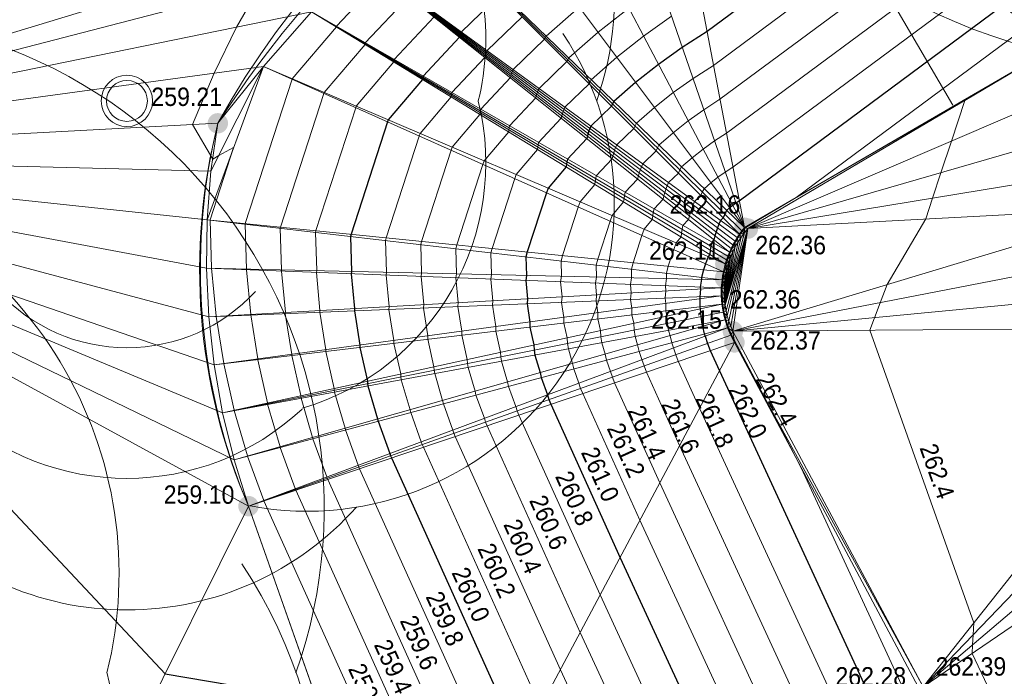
# Model space of a CAD drawing. Header units: millimetres. Extents: x 3402416 to 3403134, y 5267375 to 5268119.
# Tile 70 of 256: x 3402696 to 3402706, y 5267475 to 5267481. Entities that reach past the tile are written whole.
import ezdxf

# ---------------------------------------------------------------- set-up
doc = ezdxf.new("R2010")
doc.units = ezdxf.units.MM
doc.header["$MEASUREMENT"] = 0
doc.linetypes.add('100.5', pattern=[5.5, 3.9, -1.6])
for name, color, linetype, lineweight in [('IVK_Baeume', 7, 'Continuous', 0), ('IVK_Boeschung', 7, 'Continuous', 0), ('IVK_Mauer', 7, 'Continuous', 0), ('IVK_NSH_Hoehe Anschrieb Freiborderhoehung', 3, 'Continuous', 0), ('IVK_NSH_Hoehe Punkt Freiborderhoehung', 7, 'Continuous', 0), ('IVK_NSH_Modell Hoehenlinien Beschriftung', 1, 'Continuous', 0), ('IVK_NSH_Modell Umring Freiborderhoehung', 1, 'Continuous', 0), ('IVK_NSH_Modell Vermaschung Freiborderhoehung', 2, 'Continuous', 0), ('IVK_NSH_Topographie Boeschungskante', 1, 'Continuous', 0), ('IVK_NSH_Topographie Mauer', 7, 'Continuous', 0), ('IVK_NSH_Topographie Treppe', 7, 'Continuous', 0), ('IVK_Rahmen Stempel', 7, 'Continuous', 0)]:
    doc.layers.add(name, color=color, linetype=linetype, lineweight=lineweight)
doc.layers.add('IVK_NSH_Modell Hoehenlinien 1 Meter', color=7, linetype='Continuous', lineweight=0, true_color=0xe6956a)
doc.layers.add('IVK_NSH_Modell Hoehenlinien 20 Zentimeter', color=7, linetype='Continuous', lineweight=0, true_color=0xe6956a)
doc.styles.add('Arial', font='arial.ttf')
doc.styles.add('IVK_Modell Beschriftung Hoehenlinien', font='arial.ttf')

# ---------------------------------------------------------------- blocks, each defined once
blk = doc.blocks.new('BAUM0')
at = {"color": 0, "linetype": 'ByBlock', "lineweight": -2}
for centre, radius, start, end in [((0.001722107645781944, 0.0009828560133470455), 0.002953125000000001, 340.4815000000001, 100.5805), ((0.0009836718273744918, 0.0005893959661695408), 0.002460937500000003, 346.0395, 76.17650000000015), ((-0.001723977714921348, -0.0009845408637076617), 0.002953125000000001, 146.3535000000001, 280.5785), ((0.00172133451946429, -0.000985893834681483), 0.002953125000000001, 259.3765000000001, 33.60150000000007), ((0.0009832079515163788, -0.0005918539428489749), 0.002460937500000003, 286.3925000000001, 13.90850000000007)]:
    blk.add_arc(centre, radius, start, end, dxfattribs=at)
blk = doc.blocks.new('7000_1_1')
at = {"color": 3}
for centre, radius, start, end in [((0.0176234, 0.0100705), 0.0301108, 340.497950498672, 100.5970074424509), ((0.0100705, 0.0060423), 0.0250755, 346.056058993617, 76.192991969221), ((0.0176232, -0.0100704), 0.0301108, 259.393362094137, 33.61779089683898), ((0, 9.999999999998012e-08), 0.0025176, 89.99999908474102, 179.989758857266), ((1e-07, 9.999999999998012e-08), 0.0025176, 359.998860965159, 89.98862096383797), ((0, 0), 0.0025176, 179.999999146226, 269.9886209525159), ((1e-07, 0), 0.0025176, 269.998860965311, 359.988620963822), ((0.0100705, -0.0060423), 0.0250755, 286.409209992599, 13.92500525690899), ((0, -0.0070493), 0.0171198, 222.661836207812, 317.326102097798), ((0, -0.0118832), 0.0250755, 226.8368646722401, 313.150942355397), ((0, -0.0197381), 0.0301108, 221.692031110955, 318.296118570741)]:
    blk.add_arc(centre, radius, start, end, dxfattribs=at)

msp = doc.modelspace()

# ---------------------------------------------------------------- hatches: boundary and pattern name
at = {"layer": 'IVK_NSH_Hoehe Punkt Freiborderhoehung', "linetype": 'Continuous', "lineweight": 13}
h = msp.add_hatch(color=3, dxfattribs=at)
edge = h.paths.add_edge_path(flags=0)
edge.add_arc((3402698.181, 5267480.243), 0.1, 0, 360)
h = msp.add_hatch(color=3, dxfattribs=at)
edge = h.paths.add_edge_path(flags=0)
edge.add_arc((3402703.338, 5267479.221), 0.1, 0, 360)
h = msp.add_hatch(color=3, dxfattribs=at)
edge = h.paths.add_edge_path(flags=0)
edge.add_arc((3402703.373000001, 5267479.212), 0.1, 0, 360)
h = msp.add_hatch(color=3, dxfattribs=at)
edge = h.paths.add_edge_path(flags=0)
edge.add_arc((3402703.151000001, 5267478.866), 0.1, 0, 360)
h = msp.add_hatch(color=3, dxfattribs=at)
edge = h.paths.add_edge_path(flags=0)
edge.add_arc((3402703.148000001, 5267478.727), 0.1, 0, 360)
h = msp.add_hatch(color=3, dxfattribs=at)
edge = h.paths.add_edge_path(flags=0)
edge.add_arc((3402703.225000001, 5267478.206), 0.1, 0, 360)
h = msp.add_hatch(color=3, dxfattribs=at)
edge = h.paths.add_edge_path(flags=0)
edge.add_arc((3402703.241, 5267478.097), 0.1, 0, 360)
h = msp.add_hatch(color=3, dxfattribs=at)
edge = h.paths.add_edge_path(flags=0)
edge.add_arc((3402698.481000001, 5267476.494), 0.1, 0, 360)

# ---------------------------------------------------------------- linework, layer by layer
at = {"layer": 'IVK_Baeume', "color": 3, "linetype": 'Continuous', "lineweight": 13}
msp.add_circle((3402697.290807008, 5267480.461969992), 0.2000000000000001, dxfattribs=at)
at = {"layer": 'IVK_Boeschung', "color": 7, "linetype": 'Continuous', "lineweight": 13}
for p, q in [((3402705.38, 5267480.42), (3402703.076363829, 5267484.356593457)), ((3402700.040000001, 5267472.080000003), (3402698.481000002, 5267476.494000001))]:
    msp.add_line(p, q, dxfattribs=at)
msp.add_arc((3402706.953543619, 5267474.599427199), 10.43149276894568, 115.7110037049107, 147.231578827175, dxfattribs=at)
at = {"layer": 'IVK_Boeschung', "color": 7, "linetype": 'Continuous', "lineweight": 13, "extrusion": (0, 0, -1)}
msp.add_arc((-3402703.839045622, 5267478.809239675), 5.836439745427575, 336.6267300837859, 14.24514197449, dxfattribs=at)
at = {"layer": 'IVK_Mauer', "color": 7, "linetype": 'Continuous', "lineweight": 13}
for p, q in [((3402703.373000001, 5267479.212000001), (3402706.391000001, 5267480.995000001)), ((3402705.087999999, 5267474.724), (3402703.225000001, 5267478.206000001))]:
    msp.add_line(p, q, dxfattribs=at)
at = {"layer": 'IVK_Mauer', "color": 7, "linetype": 'Continuous', "lineweight": 13, "extrusion": (0, 0, -1)}
msp.add_arc((-3402704.064905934, 5267478.596321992), 0.926171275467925, 335.0747136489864, 41.66361718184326, dxfattribs=at)
at = {"layer": 'IVK_NSH_Modell Hoehenlinien 1 Meter', "color": 32, "linetype": 'Continuous', "lineweight": 30, "true_color": 0xcd6000, "flags": 128}
for points, elevation in [([(3402704.602, 5267482.351), (3402702.972000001, 5267481.142), (3402702.73, 5267480.986), (3402702.496, 5267480.82), (3402702.273000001, 5267480.643), (3402702.059, 5267480.456), (3402702.047, 5267480.434), (3402702.036, 5267480.411), (3402701.834, 5267480.216), (3402701.824, 5267480.193), (3402701.815, 5267480.169), (3402701.807, 5267480.145), (3402701.8, 5267480.12), (3402701.794000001, 5267480.094), (3402701.605, 5267479.893), (3402701.600000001, 5267479.867), (3402701.595000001, 5267479.842), (3402701.592000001, 5267479.815), (3402701.416000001, 5267479.608), (3402701.4, 5267479.562), (3402701.212, 5267478.983), (3402701.199, 5267478.934), (3402701.205000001, 5267478.753), (3402701.196, 5267478.704), (3402701.214000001, 5267478.525), (3402701.209, 5267478.475), (3402701.237000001, 5267478.297), (3402701.237000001, 5267478.247), (3402701.276000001, 5267478.072), (3402701.279000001, 5267478.022), (3402701.287, 5267477.973), (3402701.337, 5267477.801), (3402701.348000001, 5267477.753), (3402701.409, 5267477.584), (3402701.424000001, 5267477.537), (3402701.443, 5267477.491), (3402702.120000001, 5267475.989), (3402703.163000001, 5267473.731)], 261), ([(3402700.944000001, 5267481.504), (3402700.566000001, 5267481.139), (3402700.561000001, 5267481.129), (3402700.558000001, 5267481.119), (3402700.554, 5267481.108), (3402700.551, 5267481.098), (3402700.548, 5267481.087), (3402700.191000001, 5267480.706), (3402700.189, 5267480.695), (3402700.187, 5267480.684), (3402700.186000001, 5267480.672), (3402699.850000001, 5267480.277), (3402699.843, 5267480.257), (3402699.486, 5267479.157), (3402699.48, 5267479.135), (3402699.491, 5267478.792), (3402699.487000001, 5267478.77), (3402699.52, 5267478.43), (3402699.518000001, 5267478.407), (3402699.572000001, 5267478.071), (3402699.571, 5267478.048), (3402699.646000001, 5267477.718), (3402699.648000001, 5267477.694), (3402699.651000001, 5267477.672), (3402699.746, 5267477.348), (3402699.751000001, 5267477.325), (3402699.866, 5267477.009), (3402699.873000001, 5267476.987), (3402699.881000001, 5267476.966), (3402701.147, 5267474.16)], 260), ([(3402705.865000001, 5267481.393), (3402703.288000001, 5267479.482), (3402703.255, 5267479.461), (3402703.224, 5267479.438), (3402703.193, 5267479.414), (3402703.164, 5267479.389), (3402703.146000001, 5267479.354), (3402703.129000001, 5267479.317), (3402703.103000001, 5267479.292), (3402703.087, 5267479.256), (3402703.073, 5267479.219), (3402703.060000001, 5267479.181), (3402703.049000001, 5267479.142), (3402703.039, 5267479.102), (3402703.018000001, 5267479.08), (3402703.01, 5267479.04), (3402703.004000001, 5267479), (3402702.999, 5267478.959), (3402702.982, 5267478.938), (3402702.957, 5267478.867), (3402702.938000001, 5267478.808), (3402702.918000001, 5267478.734), (3402702.919000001, 5267478.715), (3402702.905, 5267478.639), (3402702.907000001, 5267478.62), (3402702.9, 5267478.543), (3402702.903, 5267478.523), (3402702.902, 5267478.447), (3402702.906, 5267478.426), (3402702.911, 5267478.35), (3402702.922, 5267478.275), (3402702.928, 5267478.254), (3402702.945, 5267478.18), (3402702.953000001, 5267478.159), (3402702.976, 5267478.087), (3402703.004000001, 5267478.017), (3402703.093, 5267477.819), (3402704.624, 5267474.504)], 262), ([(3402693.544000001, 5267480.626), (3402693.085, 5267480.193), (3402693.054, 5267480.146), (3402693.023000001, 5267480.092), (3402692.993, 5267480.032), (3402692.965, 5267479.964), (3402693.001000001, 5267479.903), (3402693.046000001, 5267479.833), (3402693.101, 5267479.753), (3402693.17, 5267479.663), (3402693.254000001, 5267479.559), (3402693.358, 5267479.438), (3402693.488, 5267479.297), (3402693.649000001, 5267479.13), (3402697.664, 5267474.852), (3402699.15, 5267474.6), (3402700.173, 5267472.331), (3402700.240000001, 5267472.186), (3402700.236, 5267472.183)], 259)]:
    msp.add_lwpolyline(points, dxfattribs=dict(at, elevation=elevation))
at = {"layer": 'IVK_NSH_Modell Hoehenlinien 20 Zentimeter', "color": 32, "linetype": 'Continuous', "lineweight": 13, "true_color": 0xcd6000, "flags": 128}
for points, elevation in [([(3402711.44, 5267483.213000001), (3402707.088, 5267480.946000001), (3402706.976, 5267481.339000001), (3402706.404000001, 5267481.031000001), (3402706.371000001, 5267481.010000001), (3402706.202000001, 5267480.885000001), (3402705.497, 5267480.467), (3402705.366, 5267480.069), (3402705.263, 5267479.759), (3402705.181, 5267479.510000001), (3402705.114000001, 5267479.306), (3402704.736, 5267478.663000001), (3402704.669000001, 5267478.486), (3402704.612000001, 5267478.339000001), (3402704.565, 5267478.216), (3402705.585, 5267475.350000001), (3402705.578000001, 5267475.234), (3402705.573, 5267475.136), (3402705.568, 5267475.051), (3402706.106000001, 5267473.914), (3402706.613, 5267473.224000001), (3402706.545, 5267472.592), (3402709.394, 5267466.481000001)], 262.4), ([(3402704.854000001, 5267482.159), (3402703.035000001, 5267480.81), (3402702.835, 5267480.681), (3402702.642, 5267480.543), (3402702.457, 5267480.397), (3402702.28, 5267480.243000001), (3402702.267, 5267480.218), (3402702.255, 5267480.192), (3402702.088, 5267480.031000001), (3402702.077000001, 5267480.005), (3402702.067, 5267479.979), (3402702.058000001, 5267479.952), (3402702.050000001, 5267479.924000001), (3402702.043000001, 5267479.896000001), (3402701.887000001, 5267479.730000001), (3402701.882000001, 5267479.702), (3402701.877, 5267479.673000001), (3402701.874000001, 5267479.644), (3402701.729000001, 5267479.474000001), (3402701.711000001, 5267479.423000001), (3402701.557, 5267478.948), (3402701.543000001, 5267478.894), (3402701.548, 5267478.746), (3402701.538000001, 5267478.691000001), (3402701.552000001, 5267478.544000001), (3402701.547, 5267478.489), (3402701.571, 5267478.342), (3402701.570000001, 5267478.287), (3402701.602, 5267478.143), (3402701.606000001, 5267478.088000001), (3402701.614000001, 5267478.034), (3402701.655, 5267477.891), (3402701.668000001, 5267477.838000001), (3402701.718, 5267477.699), (3402701.734000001, 5267477.647), (3402701.755, 5267477.596), (3402702.314, 5267476.355000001), (3402703.455000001, 5267473.886)], 261.2), ([(3402705.107000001, 5267481.968), (3402703.099, 5267480.478), (3402702.94, 5267480.376), (3402702.787, 5267480.267), (3402702.641000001, 5267480.151), (3402702.501000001, 5267480.029), (3402702.487000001, 5267480.002), (3402702.473000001, 5267479.974000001), (3402702.342000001, 5267479.846), (3402702.330000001, 5267479.818), (3402702.319000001, 5267479.789), (3402702.309, 5267479.759), (3402702.300000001, 5267479.728), (3402702.292, 5267479.697000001), (3402702.17, 5267479.568), (3402702.164, 5267479.537), (3402702.159, 5267479.505), (3402702.155, 5267479.473), (3402702.042, 5267479.34), (3402702.023000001, 5267479.284), (3402701.902, 5267478.913000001), (3402701.887000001, 5267478.854), (3402701.891000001, 5267478.738), (3402701.88, 5267478.678), (3402701.891000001, 5267478.563), (3402701.885, 5267478.502), (3402701.904000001, 5267478.388), (3402701.903, 5267478.327), (3402701.928000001, 5267478.214000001), (3402701.932, 5267478.153), (3402701.941000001, 5267478.094), (3402701.974, 5267477.982), (3402701.987000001, 5267477.923000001), (3402702.027, 5267477.814), (3402702.045, 5267477.757), (3402702.067, 5267477.702), (3402702.509000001, 5267476.721), (3402703.747, 5267474.04)], 261.4), ([(3402705.36, 5267481.776), (3402703.162, 5267480.146000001), (3402703.045, 5267480.071000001), (3402702.933000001, 5267479.991000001), (3402702.825000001, 5267479.906000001), (3402702.722000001, 5267479.816000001), (3402702.706, 5267479.786), (3402702.692, 5267479.755), (3402702.595000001, 5267479.662), (3402702.582, 5267479.631), (3402702.570000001, 5267479.599000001), (3402702.559, 5267479.566000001), (3402702.549000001, 5267479.533), (3402702.541000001, 5267479.499), (3402702.453000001, 5267479.405), (3402702.446, 5267479.371), (3402702.441000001, 5267479.336), (3402702.436000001, 5267479.301), (3402702.355, 5267479.206), (3402702.334, 5267479.145), (3402702.248000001, 5267478.878), (3402702.231000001, 5267478.814), (3402702.233, 5267478.730000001), (3402702.222000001, 5267478.665), (3402702.23, 5267478.582000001), (3402702.223000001, 5267478.516), (3402702.237000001, 5267478.433), (3402702.236, 5267478.367000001), (3402702.254000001, 5267478.285), (3402702.259000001, 5267478.219), (3402702.268000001, 5267478.154), (3402702.292, 5267478.073), (3402702.306, 5267478.009), (3402702.335, 5267477.929), (3402702.355, 5267477.867000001), (3402702.379000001, 5267477.807), (3402702.704, 5267477.087), (3402704.039, 5267474.195)], 261.6), ([(3402699.801, 5267481.682), (3402699.343, 5267481.194), (3402699.342000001, 5267481.191000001), (3402699.342000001, 5267481.189), (3402699.342000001, 5267481.186000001), (3402698.910000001, 5267480.678), (3402698.909, 5267480.674000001), (3402698.450000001, 5267479.261), (3402698.449, 5267479.256), (3402698.463, 5267478.815000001), (3402698.462000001, 5267478.809), (3402698.504000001, 5267478.372000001), (3402698.503, 5267478.366000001), (3402698.572000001, 5267477.935), (3402698.572000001, 5267477.928), (3402698.668000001, 5267477.505), (3402698.668000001, 5267477.498000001), (3402698.669000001, 5267477.491000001), (3402698.791000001, 5267477.076), (3402698.793000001, 5267477.069), (3402698.939, 5267476.665), (3402698.942, 5267476.657000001), (3402698.945000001, 5267476.65), (3402700.563000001, 5267473.062)], 259.4), ([(3402698.593, 5267481.584), (3402698.364000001, 5267481.184), (3402698.144, 5267480.734), (3402697.933000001, 5267480.230000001), (3402698.131000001, 5267479.891), (3402698.192, 5267479.929), (3402698.336000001, 5267480.007), (3402698.105, 5267479.296), (3402698.120000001, 5267478.823), (3402698.165000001, 5267478.353), (3402698.165000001, 5267478.352), (3402698.239000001, 5267477.890000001), (3402698.239000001, 5267477.889000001), (3402698.342000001, 5267477.434), (3402698.342000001, 5267477.432), (3402698.342000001, 5267477.430000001), (3402698.473000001, 5267476.986), (3402698.473000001, 5267476.983), (3402698.631000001, 5267476.55), (3402698.631000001, 5267476.547), (3402698.632000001, 5267476.545), (3402700.368, 5267472.697000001), (3402700.532000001, 5267472.34), (3402700.523000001, 5267472.333000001)], 259.2), ([(3402705.613, 5267481.585), (3402703.225000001, 5267479.814), (3402703.15, 5267479.766), (3402703.078000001, 5267479.714000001), (3402703.009000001, 5267479.66), (3402702.943, 5267479.602), (3402702.926, 5267479.57), (3402702.910000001, 5267479.536), (3402702.849, 5267479.477), (3402702.835, 5267479.443), (3402702.822000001, 5267479.409), (3402702.810000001, 5267479.373000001), (3402702.799000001, 5267479.337), (3402702.790000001, 5267479.3), (3402702.736, 5267479.242000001), (3402702.728000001, 5267479.206), (3402702.722000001, 5267479.168), (3402702.718, 5267479.13), (3402702.669000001, 5267479.072000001), (3402702.646000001, 5267479.006), (3402702.593, 5267478.843), (3402702.574, 5267478.774), (3402702.576, 5267478.723), (3402702.564, 5267478.652000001), (3402702.569000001, 5267478.601), (3402702.562, 5267478.529), (3402702.570000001, 5267478.478), (3402702.569000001, 5267478.407000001), (3402702.580000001, 5267478.355000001), (3402702.585, 5267478.284), (3402702.595000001, 5267478.214000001), (3402702.61, 5267478.163000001), (3402702.626000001, 5267478.094), (3402702.644, 5267478.044000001), (3402702.665000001, 5267477.977), (3402702.691000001, 5267477.912), (3402702.898000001, 5267477.453000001), (3402704.332, 5267474.349000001)], 261.8), ([(3402700.050000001, 5267481.484), (3402699.625, 5267481.031000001), (3402699.624000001, 5267481.026), (3402699.624000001, 5267481.02), (3402699.623000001, 5267481.015000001), (3402699.224, 5267480.545), (3402699.220000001, 5267480.535), (3402698.795, 5267479.226), (3402698.793000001, 5267479.215), (3402698.806, 5267478.807), (3402698.804, 5267478.796), (3402698.843, 5267478.392), (3402698.842000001, 5267478.38), (3402698.906, 5267477.980000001), (3402698.905, 5267477.968), (3402698.994, 5267477.576), (3402698.995000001, 5267477.563), (3402698.997, 5267477.551), (3402699.109000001, 5267477.167), (3402699.112000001, 5267477.154), (3402699.248000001, 5267476.78), (3402699.252, 5267476.767), (3402699.257000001, 5267476.755), (3402700.757000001, 5267473.428)], 259.6), ([(3402701.720000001, 5267481.38), (3402701.396000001, 5267481.097), (3402701.388, 5267481.082000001), (3402701.381000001, 5267481.067), (3402701.073, 5267480.77), (3402701.067, 5267480.755), (3402701.061000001, 5267480.739), (3402701.055000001, 5267480.723), (3402701.051, 5267480.706), (3402701.046000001, 5267480.690000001), (3402700.756000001, 5267480.381), (3402700.753, 5267480.364), (3402700.75, 5267480.347), (3402700.748000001, 5267480.329), (3402700.476, 5267480.009), (3402700.466, 5267479.979), (3402700.176, 5267479.087), (3402700.168000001, 5267479.055000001), (3402700.177000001, 5267478.777000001), (3402700.171000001, 5267478.744), (3402700.198, 5267478.468), (3402700.194000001, 5267478.434), (3402700.238, 5267478.161), (3402700.238, 5267478.128), (3402700.298, 5267477.859), (3402700.300000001, 5267477.826), (3402700.305000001, 5267477.792), (3402700.382000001, 5267477.529), (3402700.390000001, 5267477.496), (3402700.483, 5267477.239), (3402700.493, 5267477.207000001), (3402700.506000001, 5267477.176), (3402701.536, 5267474.892), (3402702.286, 5267473.267)], 260.4), ([(3402702.206, 5267481.372000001), (3402701.905, 5267481.134), (3402701.617000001, 5267480.883), (3402701.608, 5267480.866000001), (3402701.599, 5267480.848), (3402701.327000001, 5267480.585), (3402701.319000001, 5267480.567), (3402701.312, 5267480.549000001), (3402701.306, 5267480.53), (3402701.300000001, 5267480.511), (3402701.295, 5267480.491000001), (3402701.039, 5267480.218), (3402701.035000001, 5267480.198), (3402701.032000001, 5267480.178), (3402701.03, 5267480.158), (3402700.790000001, 5267479.875), (3402700.777, 5267479.84), (3402700.522, 5267479.052), (3402700.512000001, 5267479.015000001), (3402700.52, 5267478.769), (3402700.513, 5267478.731000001), (3402700.536, 5267478.487000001), (3402700.533000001, 5267478.448), (3402700.571, 5267478.207000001), (3402700.571, 5267478.168), (3402700.624000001, 5267477.930000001), (3402700.627, 5267477.891), (3402700.632000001, 5267477.853), (3402700.701, 5267477.62), (3402700.709, 5267477.582000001), (3402700.792, 5267477.354), (3402700.804, 5267477.317), (3402700.818, 5267477.281000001), (3402701.731000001, 5267475.258), (3402702.578000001, 5267473.422)], 260.6), ([(3402700.299000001, 5267481.285), (3402699.908000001, 5267480.869), (3402699.907000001, 5267480.86), (3402699.905, 5267480.852), (3402699.904000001, 5267480.844), (3402699.537, 5267480.411), (3402699.532000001, 5267480.396000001), (3402699.141000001, 5267479.192), (3402699.136, 5267479.175), (3402699.149000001, 5267478.8), (3402699.146000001, 5267478.783), (3402699.181, 5267478.411), (3402699.180000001, 5267478.393), (3402699.239000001, 5267478.026), (3402699.238, 5267478.008), (3402699.320000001, 5267477.647), (3402699.321, 5267477.629000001), (3402699.324, 5267477.611), (3402699.428000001, 5267477.257), (3402699.432, 5267477.24), (3402699.557, 5267476.895), (3402699.562, 5267476.877), (3402699.569000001, 5267476.86), (3402700.952000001, 5267473.794000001)], 259.8), ([(3402701.163000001, 5267481.286), (3402700.819000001, 5267480.955), (3402700.814, 5267480.942), (3402700.809, 5267480.929), (3402700.805000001, 5267480.916), (3402700.801, 5267480.902000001), (3402700.797, 5267480.888), (3402700.474, 5267480.543), (3402700.471, 5267480.529), (3402700.469000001, 5267480.515000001), (3402700.467000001, 5267480.501), (3402700.163000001, 5267480.143), (3402700.154000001, 5267480.118000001), (3402699.831, 5267479.122000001), (3402699.824, 5267479.095000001), (3402699.834, 5267478.784), (3402699.829, 5267478.757), (3402699.859000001, 5267478.449), (3402699.856000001, 5267478.42), (3402699.905, 5267478.116000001), (3402699.905, 5267478.088000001), (3402699.972000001, 5267477.789), (3402699.974, 5267477.760000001), (3402699.978000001, 5267477.732), (3402700.064, 5267477.438), (3402700.070000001, 5267477.411), (3402700.174000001, 5267477.124), (3402700.183000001, 5267477.097), (3402700.194000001, 5267477.071000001), (3402701.341, 5267474.526)], 260.2), ([(3402702.625, 5267481.291), (3402702.351, 5267481.096), (3402702.089000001, 5267480.889000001), (3402701.838, 5267480.67), (3402701.828000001, 5267480.65), (3402701.818, 5267480.63), (3402701.580000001, 5267480.401), (3402701.572000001, 5267480.38), (3402701.564, 5267480.359), (3402701.557, 5267480.337), (3402701.550000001, 5267480.315000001), (3402701.544000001, 5267480.293), (3402701.322000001, 5267480.056), (3402701.317, 5267480.033), (3402701.314, 5267480.010000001), (3402701.311000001, 5267479.987000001), (3402701.103000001, 5267479.741000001), (3402701.089000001, 5267479.701), (3402700.867000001, 5267479.017), (3402700.855, 5267478.975000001), (3402700.862000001, 5267478.761), (3402700.855, 5267478.717), (3402700.875, 5267478.506), (3402700.871000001, 5267478.461), (3402700.904000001, 5267478.252), (3402700.904000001, 5267478.207000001), (3402700.950000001, 5267478.001), (3402700.953000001, 5267477.957000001), (3402700.959, 5267477.913000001), (3402701.019, 5267477.71), (3402701.029000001, 5267477.667), (3402701.101, 5267477.469), (3402701.114000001, 5267477.427), (3402701.13, 5267477.386), (3402701.925000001, 5267475.624), (3402702.870000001, 5267473.576)], 260.8), ([(3402706.118, 5267481.202), (3402703.845000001, 5267479.516), (3402703.345000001, 5267479.219), (3402703.338, 5267479.21), (3402703.319000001, 5267479.185), (3402703.301, 5267479.16), (3402703.293000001, 5267479.149), (3402703.277, 5267479.124), (3402703.269, 5267479.112000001), (3402703.254000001, 5267479.086), (3402703.247, 5267479.073), (3402703.233, 5267479.048000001), (3402703.221, 5267479.022), (3402703.213, 5267479.007), (3402703.202000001, 5267478.982), (3402703.196, 5267478.966), (3402703.186000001, 5267478.940000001), (3402703.177000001, 5267478.916), (3402703.171000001, 5267478.898), (3402703.163000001, 5267478.873000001), (3402703.158000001, 5267478.854), (3402703.145, 5267478.805000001), (3402703.141000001, 5267478.786), (3402703.138, 5267478.767), (3402703.129000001, 5267478.716), (3402703.127, 5267478.698), (3402703.122, 5267478.645), (3402703.121000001, 5267478.628), (3402703.121000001, 5267478.61), (3402703.121000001, 5267478.557), (3402703.122, 5267478.54), (3402703.125, 5267478.485), (3402703.127, 5267478.469), (3402703.136, 5267478.413000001), (3402703.138, 5267478.398), (3402703.142, 5267478.383), (3402703.155, 5267478.327), (3402703.159, 5267478.314), (3402703.177000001, 5267478.257), (3402703.181, 5267478.245), (3402703.187, 5267478.232), (3402703.209, 5267478.177), (3402703.238, 5267478.121), (3402703.621000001, 5267477.402000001), (3402703.895, 5267476.87), (3402704.916000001, 5267474.658)], 262.2)]:
    msp.add_lwpolyline(points, dxfattribs=dict(at, elevation=elevation))
at = {"layer": 'IVK_NSH_Modell Umring Freiborderhoehung', "color": 6, "linetype": '100.5', "ltscale": 10, "true_color": 0xe202f2}
msp.add_open_spline([(3402973.402, 5267889.37, 266.63), (3402971.259000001, 5267898.655, 266.884), (3402973.221, 5267899.259, 266.92), (3402979.065, 5267899.964, 266.983), (3402987.632000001, 5267901.332, 266.645), (3402996.574, 5267901.247, 267.164), (3402999.854, 5267900.751, 267.116), (3403001.073, 5267899.555, 266.771), (3403007.491, 5267887.112, 261.1240000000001), (3403008.555000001, 5267857.094, 261.209), (3403007.359000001, 5267813.886, 261.074), (3403006.127, 5267770.161, 261.248), (3402999.63, 5267722.447, 261.063), (3402990.96, 5267699.646, 261.254), (3402984.157000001, 5267681.314, 261.31), (3402973.541000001, 5267656.946, 261.224), (3402953.577000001, 5267621.061, 261.098), (3402931.148000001, 5267593.163, 261.279), (3402926.345000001, 5267588.179, 261.563), (3402925.493, 5267583.399, 261.5110000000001), (3402911.549000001, 5267570.877, 261.576), (3402911.412, 5267570.875, 261.58), (3402911.339000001, 5267570.85, 262.251), (3402902.615000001, 5267562.888, 262.266), (3402892.302000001, 5267554.41, 262.276), (3402881.339000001, 5267546.676, 262.302), (3402874.151000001, 5267542.111, 262.268), (3402866.574, 5267537.704, 262.28), (3402866.402, 5267538.022, 262.27), (3402865.737000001, 5267539.264, 262.279), (3402868.892, 5267541.002, 262.274), (3402868.752, 5267541.251, 262.276), (3402868.744, 5267541.273, 262.225), (3402864.707, 5267548.554, 262.213), (3402862.826, 5267549.046, 262.204), (3402861.239000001, 5267548.161, 262.217), (3402861.219000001, 5267548.172, 262.174), (3402860.109000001, 5267550.144, 262.171), (3402860.127, 5267550.151, 262.401), (3402859.981000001, 5267550.413, 262.4), (3402859.545, 5267550.177, 262.402), (3402857.42, 5267547.064, 262.409), (3402861.361, 5267539.982, 262.423), (3402857.268000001, 5267537.712, 262.414), (3402857.595000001, 5267537.1, 262.401), (3402855.077000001, 5267535.648, 262.413), (3402855.391, 5267535.133, 262.415), (3402847.117000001, 5267530.472, 262.423), (3402844.698, 5267529.084, 262.42), (3402844.686000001, 5267529.154, 262.243), (3402841.189, 5267535.306, 262.197), (3402834.324, 5267531.517, 262.1960000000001), (3402825.188000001, 5267526.398, 262.199), (3402816.640000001, 5267521.633, 262.187), (3402807.825000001, 5267516.664, 262.189), (3402799.117000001, 5267511.766, 262.187), (3402790.161, 5267506.762, 262.187), (3402785.002, 5267503.849, 262.181), (3402780.631000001, 5267501.338, 262.252), (3402779.518000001, 5267503.255, 262.252), (3402779.51, 5267503.225, 261.302), (3402771.145, 5267498.561, 261.306), (3402762.032000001, 5267493.996, 261.293), (3402753.326, 5267489.085, 261.279), (3402744.624, 5267484.192, 261.304), (3402737.594000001, 5267477.268, 261.295), (3402739.756000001, 5267473.33, 261.2970000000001), (3402739.329, 5267473.086, 261.293), (3402740.745000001, 5267471.036, 261.302), (3402742.522, 5267468.178, 261.301), (3402737.854, 5267465.502, 261.276), (3402736.075000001, 5267464.499, 261.3090000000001), (3402734.307, 5267463.533, 261.292), (3402734.274000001, 5267463.516, 262.291), (3402732.350000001, 5267462.487, 262.274), (3402724.718, 5267458.614, 262.463), (3402722.217000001, 5267454.994, 262.478), (3402722.175, 5267455, 262.6070000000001), (3402720.67, 5267453.302, 262.568), (3402719.337, 5267455.763, 262.5710000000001), (3402719.314, 5267455.757, 262.497), (3402715.054, 5267453.445, 262.491), (3402712.311000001, 5267452.143, 258.2440000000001), (3402707.951, 5267450.18, 258.263), (3402703.588, 5267448.754, 258.252), (3402699.675, 5267457.066, 258.28), (3402695.118, 5267469.736, 258.679), (3402692.195, 5267479.923, 258.969), (3402702.031, 5267485.048, 259.195), (3402707.857, 5267488.496, 259.373), (3402715.117000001, 5267492.487, 259.098), (3402719.239000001, 5267494.954, 259.258), (3402721.036, 5267494.67, 259.279), (3402723.049000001, 5267491.187, 262.242), (3402725.561000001, 5267486.822, 262.264), (3402729.362000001, 5267488.733, 262.271), (3402737.009000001, 5267493.102, 262.276), (3402745.765000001, 5267498.005, 262.28), (3402754.496, 5267502.989, 262.292), (3402763.191000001, 5267507.689, 262.2730000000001), (3402771.922, 5267512.655, 262.276), (3402774.429, 5267514.204, 262.227), (3402783.438000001, 5267519.244, 262.226), (3402792.034, 5267524.084, 262.23), (3402800.847000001, 5267529.005, 262.2200000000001), (3402809.211000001, 5267533.706, 262.217), (3402818.25, 5267538.767, 262.216), (3402826.523000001, 5267543.492, 262.222), (3402838.805000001, 5267550.458, 262.215), (3402835.571, 5267556.173, 262.289), (3402836.864000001, 5267556.946, 262.342), (3402832.914, 5267564.026, 262.3330000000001), (3402828.391, 5267572.116, 262.301), (3402828.714000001, 5267572.295, 262.2970000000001), (3402828.751000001, 5267572.324, 262.218), (3402831.204, 5267573.654, 262.187), (3402830.856000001, 5267577.123, 262.171), (3402838.132000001, 5267575.061, 262.179), (3402857.727, 5267580.016, 262.296), (3402858.743, 5267586.148, 262.343), (3402856.571, 5267590.239, 262.325), (3402872.490000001, 5267592.439, 262.352), (3402877.389, 5267594.62, 262.202), (3402881.373000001, 5267600.75, 262.129), (3402885.875, 5267603.453, 262.135), (3402897.38, 5267602.371, 262.069), (3402906.697000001, 5267606.506, 262.0950000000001), (3402914.635, 5267612.832, 262.118), (3402919.801, 5267617.02, 262.213), (3402922.673, 5267622.771, 262.143), (3402927.52, 5267629.693, 262.2080000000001), (3402932.198, 5267635.327, 262.186), (3402941.376000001, 5267637.011, 262.09), (3402947.200000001, 5267645.566, 262.07), (3402949.802000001, 5267656.334, 262.328), (3402957.649000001, 5267672.321, 262.37), (3402963.36, 5267678.252, 262.337), (3402968.961000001, 5267685.849, 262.32), (3402968.435000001, 5267695.836, 262.336), (3402971.662, 5267699.315, 262.308), (3402983.328000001, 5267726.695, 262.51), (3402987.168000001, 5267750.814, 262.971), (3402988.274000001, 5267771.277, 263.412), (3402989.890000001, 5267792.909, 264.016), (3402990.532000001, 5267812.395, 264.397), (3402986.982, 5267832.181, 264.939), (3402981.541000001, 5267853.095, 265.631), (3402977.157000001, 5267872.138, 266.165), (3402973.402, 5267889.37, 266.63)], degree=1, dxfattribs=at)
at = {"layer": 'IVK_NSH_Topographie Boeschungskante', "color": 3, "linetype": 'Continuous', "lineweight": 13}
msp.add_line((3402698.481000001, 5267476.494, 259.103), (3402700.040000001, 5267472.08, 258.863), dxfattribs=at)
for points in [[(3402698.181, 5267480.243, 259.21), (3402698.312, 5267480.471, 259.214), (3402698.450000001, 5267480.695, 259.217), (3402698.595000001, 5267480.914, 259.2200000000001), (3402698.747, 5267481.128, 259.223), (3402698.905, 5267481.338, 259.226), (3402699.069000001, 5267481.543, 259.23), (3402699.240000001, 5267481.742, 259.233), (3402699.417, 5267481.937, 259.236), (3402699.600000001, 5267482.125, 259.239), (3402699.788000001, 5267482.308, 259.242), (3402699.982, 5267482.485, 259.245), (3402700.182, 5267482.656, 259.2490000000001), (3402700.387000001, 5267482.821, 259.252), (3402700.596, 5267482.979, 259.255), (3402700.811000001, 5267483.131, 259.258), (3402701.03, 5267483.276, 259.2610000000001), (3402701.253, 5267483.414, 259.265), (3402701.481000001, 5267483.545, 259.268), (3402701.712, 5267483.669, 259.271), (3402701.947000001, 5267483.786, 259.274), (3402702.186000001, 5267483.896, 259.277), (3402702.428, 5267483.998, 259.28)], [(3402698.481000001, 5267476.494, 259.103), (3402698.398000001, 5267476.703, 259.11), (3402698.322000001, 5267476.915, 259.116), (3402698.254000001, 5267477.13, 259.122), (3402698.195, 5267477.347, 259.129), (3402698.144, 5267477.566, 259.135), (3402698.101, 5267477.787, 259.141), (3402698.066000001, 5267478.009, 259.147), (3402698.040000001, 5267478.233, 259.154), (3402698.022, 5267478.457, 259.1600000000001), (3402698.012000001, 5267478.682, 259.166), (3402698.011, 5267478.907, 259.173), (3402698.018000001, 5267479.132, 259.179), (3402698.034, 5267479.356, 259.185), (3402698.058000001, 5267479.58, 259.192), (3402698.091, 5267479.803, 259.198), (3402698.132000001, 5267480.024, 259.204), (3402698.181, 5267480.243, 259.21)]]:
    msp.add_polyline3d(points, dxfattribs=at)
at = {"layer": 'IVK_NSH_Topographie Mauer', "color": 7, "linetype": 'Continuous', "lineweight": 13}
for p, q in [((3402706.391, 5267480.995, 262.416), (3402703.338, 5267479.221, 262.1569999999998)), ((3402706.391, 5267480.995, 262.416), (3402703.373000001, 5267479.212, 262.362)), ((3402703.373000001, 5267479.212, 262.362), (3402703.338, 5267479.221, 262.157)), ((3402703.225000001, 5267478.206, 262.372), (3402703.241, 5267478.097, 262.152))]:
    msp.add_line(p, q, dxfattribs=at)
at = {"layer": 'IVK_NSH_Topographie Mauer', "color": 7, "linetype": 'Continuous', "lineweight": 13, "extrusion": (-0.8153456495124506, -0.4188588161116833, 0.399710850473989), "elevation": -4980604.138736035, "flags": 128}
msp.add_lwpolyline([(-3130515.326248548, 2172129.866756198), (-3130515.347749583, 2172129.756571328), (-3130519.17049295, 2172129.61256734)], dxfattribs=at)
at = {"layer": 'IVK_NSH_Topographie Mauer', "color": 7, "linetype": 'Continuous', "lineweight": 13}
msp.add_polyline3d([(3402719.337, 5267455.763, 262.5710000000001), (3402717.566000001, 5267459.002, 262.589), (3402715.813000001, 5267462.292, 262.57), (3402715.468, 5267462.2, 262.564), (3402714.755, 5267463.508, 262.546), (3402714.144, 5267464.644, 262.532), (3402711.222000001, 5267463.004, 262.407), (3402705.739000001, 5267473.435, 262.3860000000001), (3402705.088, 5267474.724, 262.385), (3402703.225000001, 5267478.206, 262.372)], dxfattribs=at)
at = {"layer": 'IVK_NSH_Topographie Mauer', "color": 7, "linetype": 'Continuous', "lineweight": 13, "extrusion": (0.2901567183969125, -0.02078419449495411, -0.9567534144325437)}
msp.add_arc((5497132.614477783, 2887230.713587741, 877586.1020000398), 0.962607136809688, 234.9987850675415, 306.7470920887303, dxfattribs=at)
at = {"layer": 'IVK_NSH_Topographie Mauer', "color": 7, "linetype": 'Continuous', "lineweight": 13, "extrusion": (-0.04434444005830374, 0.01645306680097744, 0.9988808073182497)}
msp.add_arc((-6122166.630149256, 1356359.208695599, -63962.72004602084), 0.925426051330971, 248.6736034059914, 315.326763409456, dxfattribs=at)
at = {"layer": 'IVK_NSH_Topographie Treppe', "color": 7, "linetype": 'Continuous', "lineweight": 13}
msp.add_line((3402706.391, 5267480.995, 262.416), (3402703.338, 5267479.221, 262.157), dxfattribs=at)
at = {"layer": 'IVK_Rahmen Stempel', "color": 7, "linetype": 'Continuous', "lineweight": 30}
msp.add_3dface([(3402461.796628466, 5267374.849302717), (3403134.296628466, 5267374.849302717), (3403134.296628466, 5268117.349302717), (3402461.796628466, 5268117.349302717)], dxfattribs=at)
msp.add_3dface([(3402461.796628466, 5267374.849302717), (3403134.296628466, 5267374.849302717), (3403134.296628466, 5268117.349302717), (3402461.796628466, 5268117.349302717)], dxfattribs=at)

# ---------------------------------------------------------------- block references
at = {"layer": 'IVK_Baeume', "color": 3, "linetype": 'Continuous', "lineweight": 13, "rotation": 359.9919}
for p, xscale, yscale, zscale in [((3402710.680000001, 5267488.04), 1836.735, 1836.735, 244.898), ((3402691.59, 5267474.87), 1632.6525, 1632.6525, 217.687)]:
    msp.add_blockref('BAUM0', p, dxfattribs=dict(at, xscale=xscale, yscale=yscale, zscale=zscale))
at = {"layer": 'IVK_Baeume', "color": 3, "lineweight": 13, "ltscale": 13.3333333, "xscale": 99.99999975, "yscale": 99.99999975, "zscale": 99.99999975}
msp.add_blockref('7000_1_1', (3402697.290807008, 5267480.461969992), dxfattribs=at)

# ---------------------------------------------------------------- texts
at = {"layer": 'IVK_NSH_Hoehe Anschrieb Freiborderhoehung', "color": 3, "linetype": 'Continuous', "char_height": 0.18, "attachment_point": 1, "line_spacing_factor": 0.69, "style": 'Arial'}
for s, insert in [('\\H1x;\\W0.9;259.21', (3402697.530414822, 5267480.592680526, 259.21)), ('\\H1x;\\W0.9;262.16', (3402702.605660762, 5267479.538273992, 262.157)), ('\\H1x;\\W0.9;262.11', (3402702.403861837, 5267479.086137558, 262.108)), ('\\H1x;\\W0.9;262.36', (3402703.445, 5267479.14, 262.362)), ('\\H1x;\\W0.9;262.36', (3402703.19437994, 5267478.608975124, 262.36)), ('\\H1x;\\W0.9;262.15', (3402702.425542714, 5267478.410435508, 262.152)), ('\\H1x;\\W0.9;262.37', (3402703.393677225, 5267478.206895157, 262.2)), ('\\H1x;\\W0.9;259.10', (3402697.651193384, 5267476.69686941, 259.103)), ('\\H1x;\\W0.9;262.39', (3402705.21017075, 5267475.014138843, 262.385)), ('\\H1x;\\W0.9;262.28', (3402704.22952804, 5267474.917371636, 262.284))]:
    msp.add_mtext(s, dxfattribs=dict(at, insert=insert))
at = {"layer": 'IVK_NSH_Modell Hoehenlinien Beschriftung', "color": 7, "linetype": 'Continuous', "attachment_point": 8, "line_spacing_factor": 0.69, "style": 'IVK_Modell Beschriftung Hoehenlinien'}
for s, insert, char_height, rotation in [('\\H1x;\\W0.9;262.4', (3402703.57423444, 5267477.495585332, 262.2), 0.1750000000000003, 299.25908445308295), ('\\H1x;\\W0.9;261.6', (3402702.631377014, 5267477.240361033, 261.6), 0.1750000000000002, 294.25908445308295), ('\\H1x;\\W0.9;261.8', (3402702.965585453, 5267477.295824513, 261.8), 0.1750000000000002, 294.25908445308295), ('\\H1x;\\W0.9;261.4', (3402702.300302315, 5267477.177104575, 261.4), 0.1750000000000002, 294.25908445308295), ('\\H1x;\\W0.9;261.2', (3402702.098000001, 5267477.005, 261.2), 0.1750000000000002, 294.25908445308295), ('\\H1x;\\W0.9;261.0', (3402701.845000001, 5267476.769, 261), 0.1750000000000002, 294.25908445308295), ('\\H1x;\\W0.9;262.4', (3402705.141, 5267476.806, 262.4), 0.175, 289.5767255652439), ('\\H1x;\\W0.9;260.8', (3402701.592000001, 5267476.534, 260.8), 0.1750000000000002, 294.25908445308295), ('\\H1x;\\W0.9;260.6', (3402701.338, 5267476.298, 260.6), 0.1750000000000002, 294.25908445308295), ('\\H1x;\\W0.9;260.4', (3402701.085, 5267476.063, 260.4), 0.1750000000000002, 294.25908445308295), ('\\H1x;\\W0.9;260.2', (3402700.831, 5267475.827, 260.2), 0.1750000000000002, 294.25908445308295), ('\\H1x;\\W0.9;260.0', (3402700.578000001, 5267475.592, 260), 0.1750000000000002, 294.25908445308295), ('\\H1x;\\W0.9;259.8', (3402700.324, 5267475.356, 259.8), 0.1750000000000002, 294.25908445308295), ('\\H1x;\\W0.9;259.6', (3402700.071, 5267475.121, 259.6), 0.1750000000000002, 294.25908445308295), ('\\H1x;\\W0.9;259.4', (3402699.817, 5267474.885, 259.4), 0.1750000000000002, 294.25908445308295), ('\\H1x;\\W0.9;259.2', (3402699.564, 5267474.65, 259.2), 0.1750000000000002, 294.25908445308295)]:
    msp.add_mtext(s, dxfattribs=dict(at, insert=insert, char_height=char_height, rotation=rotation))
at = {"layer": 'IVK_NSH_Modell Hoehenlinien Beschriftung', "color": 7, "linetype": 'Continuous', "lineweight": 0, "insert": (3402703.17514854, 5267477.63412908, 262), "char_height": 0.1749999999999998, "width": 0.53413063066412, "attachment_point": 7, "rotation": 294.99999999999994, "line_spacing_factor": 0.69, "style": 'IVK_Modell Beschriftung Hoehenlinien'}
msp.add_mtext('\\H1x;\\W0.9;262.0', dxfattribs=at)

# ---------------------------------------------------------------- meshes
at = {"layer": 'IVK_NSH_Modell Vermaschung Freiborderhoehung', "color": 2}
mesh = msp.add_polyface(dxfattribs=at)
corners = [(3402705.739000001, 5267473.435, 262.3860000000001), (3402714.144, 5267464.644, 262.532), (3402713.23, 5267471.629, 262.506), (3402708.514, 5267477.058, 262.492), (3402713.505, 5267479.769, 262.407), (3402711.580000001, 5267483.03, 262.417), (3402709.914, 5267477.857, 262.365), (3402717.363, 5267486.463, 262.4220000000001), (3402716.719000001, 5267473.183, 262.3570000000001), (3402719.031, 5267480.289, 262.1840000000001), (3402713.264, 5267471.656, 262.372), (3402711.529000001, 5267483.084, 262.427), (3402706.844000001, 5267480.243, 262.405), (3402707.247, 5267479.439, 262.406), (3402715.851, 5267486.58, 262.425), (3402711.069000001, 5267483.747, 262.288), (3402706.605, 5267480.606, 262.414), (3402717.332, 5267486.523, 262.4220000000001), (3402708.608, 5267487.416, 259.579), (3402726.382000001, 5267478.596, 262.26), (3402722.489000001, 5267485.403, 262.235), (3402720.516, 5267469.675, 261.296), (3402718.899000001, 5267472.644, 261.318), (3402720.314, 5267466.503, 262.468), (3402709.9, 5267477.822, 262.489), (3402708.531, 5267477.105, 262.392), (3402715.498000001, 5267491.83, 259.215), (3402720.298, 5267489.307, 262.409), (3402707.857, 5267488.496, 259.373), (3402715.117000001, 5267492.487, 259.098), (3402719.239000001, 5267494.954, 259.258), (3402719.805000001, 5267493.936, 259.262), (3402721.036, 5267494.67, 259.279), (3402720.638, 5267489.483, 262.182), (3402721.757000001, 5267490.48, 262.226), (3402720.373000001, 5267489.348, 262.18), (3402721.904000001, 5267490.219, 262.228), (3402720.814, 5267488.489, 262.4100000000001), (3402720.842000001, 5267488.481, 262.1960000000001), (3402722.602, 5267485.765, 262.211), (3402720.361, 5267489.337, 262.404), (3402720.722000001, 5267488.516, 262.411)]
mesh.append_faces([[corners[k] for k in face] for face in [(0, 1, 2), (0, 2, 3), (4, 5, 6), (4, 7, 5), (4, 8, 9), (4, 9, 7), (10, 8, 4), (6, 10, 4), (5, 7, 11), (12, 5, 11), (13, 6, 5), (11, 14, 15), (16, 11, 15), (17, 14, 11), (7, 17, 11), (15, 14, 18), (19, 9, 8), (7, 9, 20), (8, 21, 22), (8, 23, 21), (22, 19, 8), (2, 10, 24), (24, 10, 6), (2, 24, 3), (25, 24, 6), (14, 26, 18), (14, 27, 26), (17, 27, 14), (28, 18, 29), (18, 26, 29), (26, 30, 29), (26, 31, 30), (26, 27, 31), (30, 31, 32), (31, 33, 34), (31, 35, 33), (27, 35, 31), (33, 36, 34), (37, 20, 38), (7, 20, 37), (38, 39, 33), (35, 38, 33), (40, 35, 27), (37, 35, 40), (37, 38, 35), (27, 41, 40), (40, 41, 37), (17, 41, 27), (7, 37, 41), (7, 41, 17)]], dxfattribs={"color": 2})
mesh = msp.add_polyface(dxfattribs=at)
corners = [(3402703.373000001, 5267479.212, 262.362), (3402706.391, 5267480.995, 262.416), (3402703.338, 5267479.221, 262.157), (3402703.338, 5267479.17, 262.362), (3402702.428, 5267483.998, 259.28), (3402703.313000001, 5267479.189, 262.152), (3402703.225000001, 5267478.206, 262.372), (3402707.240000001, 5267479.42, 262.4460000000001), (3402707.452000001, 5267479.026, 262.454), (3402706.603000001, 5267480.601, 262.424), (3402703.149000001, 5267478.461, 262.366), (3402707.028, 5267479.814, 262.439), (3402706.816000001, 5267480.208, 262.431), (3402707.033, 5267479.828, 262.409), (3402711.580000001, 5267483.03, 262.417), (3402706.844000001, 5267480.243, 262.405), (3402707.247, 5267479.439, 262.406), (3402706.795, 5267480.305, 262.403), (3402711.529000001, 5267483.084, 262.427), (3402706.605, 5267480.606, 262.414), (3402711.069000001, 5267483.747, 262.288), (3402708.608, 5267487.416, 259.579), (3402707.461000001, 5267479.05, 262.404), (3402709.914, 5267477.857, 262.365), (3402702.031, 5267485.048, 259.195), (3402707.857, 5267488.496, 259.373), (3402706.819000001, 5267480.217, 262.411), (3402703.192, 5267478.98, 262.123), (3402703.203000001, 5267478.936, 262.361), (3402703.225000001, 5267478.986, 262.361), (3402703.249, 5267479.035, 262.361), (3402703.208000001, 5267479.017, 262.128), (3402703.276000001, 5267479.082, 262.361), (3402703.246, 5267479.088, 262.137), (3402703.226, 5267479.053, 262.132), (3402703.306, 5267479.127, 262.362), (3402703.267, 5267479.123, 262.142), (3402703.289, 5267479.157, 262.147), (3402707.665000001, 5267478.633, 262.462), (3402707.675, 5267478.661, 262.402)]
mesh.append_faces([[corners[k] for k in face] for face in [(0, 1, 2), (3, 0, 2), (2, 1, 4), (5, 3, 2), (6, 7, 0), (6, 8, 7), (9, 1, 0), (10, 0, 3), (0, 7, 11), (0, 11, 12), (0, 12, 9), (13, 14, 15), (16, 14, 13), (17, 15, 18), (19, 17, 18), (1, 20, 21), (19, 20, 1), (16, 22, 23), (4, 1, 21), (1, 9, 19), (4, 21, 24), (21, 25, 24), (26, 15, 17), (26, 13, 15), (19, 26, 17), (27, 28, 29), (10, 30, 29), (29, 30, 31), (29, 31, 27), (10, 32, 30), (30, 32, 33), (30, 34, 31), (34, 30, 33), (10, 35, 32), (36, 32, 35), (32, 36, 33), (10, 3, 35), (35, 3, 37), (36, 35, 37), (3, 5, 37), (38, 39, 8), (8, 22, 7), (8, 39, 22), (11, 7, 16), (22, 16, 7), (11, 13, 12), (11, 16, 13), (12, 26, 9), (12, 13, 26), (9, 26, 19)]], dxfattribs={"color": 2})
mesh = msp.add_polyface(dxfattribs=at)
corners = [(3402698.181, 5267480.243, 259.21), (3402698.627, 5267480.8, 259.219), (3402692.195, 5267479.923, 258.969), (3402698.114000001, 5267479.773, 259.197), (3402700.119, 5267482.33, 259.245), (3402702.031, 5267485.048, 259.195), (3402699.597000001, 5267481.844, 259.236), (3402699.099, 5267481.334, 259.227), (3402698.076, 5267479.299, 259.183), (3402698.069000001, 5267478.824, 259.17), (3402698.092000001, 5267478.349, 259.156), (3402698.145, 5267477.877, 259.143), (3402703.338, 5267479.221, 262.157), (3402702.428, 5267483.998, 259.28), (3402701.821, 5267483.624, 259.271), (3402703.313000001, 5267479.189, 262.152), (3402701.233, 5267483.221, 259.262), (3402700.665000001, 5267482.789, 259.254), (3402703.17, 5267478.833, 262.36), (3402703.185000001, 5267478.885, 262.361), (3402703.151000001, 5267478.866, 262.108), (3402703.132000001, 5267478.789, 262.112), (3402703.163000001, 5267478.905, 262.113), (3402703.148000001, 5267478.727, 262.36), (3402703.157000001, 5267478.78, 262.36), (3402703.119, 5267478.71, 262.117), (3402703.149000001, 5267478.461, 262.366), (3402703.203000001, 5267478.936, 262.361), (3402703.225000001, 5267478.986, 262.361), (3402703.177000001, 5267478.943, 262.118), (3402703.192, 5267478.98, 262.123), (3402703.208000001, 5267479.017, 262.128), (3402703.226, 5267479.053, 262.132), (3402703.246, 5267479.088, 262.137), (3402703.267, 5267479.123, 262.142), (3402703.289, 5267479.157, 262.147), (3402703.112000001, 5267478.631, 262.121)]
mesh.append_faces([[corners[k] for k in face] for face in [(0, 1, 2), (3, 0, 2), (4, 5, 2), (6, 4, 2), (7, 6, 2), (1, 7, 2), (8, 3, 2), (9, 8, 2), (2, 10, 9), (2, 11, 10), (1, 0, 3), (12, 13, 14), (15, 12, 4), (16, 12, 14), (12, 16, 17), (12, 17, 4), (18, 19, 20), (21, 18, 20), (19, 22, 20), (20, 22, 7), (1, 21, 20), (20, 7, 1), (21, 23, 24), (23, 21, 25), (13, 5, 14), (16, 14, 5), (16, 5, 17), (4, 17, 5), (24, 18, 21), (19, 18, 26), (26, 27, 19), (19, 27, 22), (26, 28, 27), (22, 27, 29), (29, 27, 30), (22, 29, 7), (29, 30, 7), (30, 31, 6), (7, 30, 6), (31, 32, 6), (32, 33, 6), (33, 34, 6), (34, 35, 6), (4, 35, 15), (6, 35, 4), (36, 25, 9), (25, 21, 8), (9, 25, 8), (21, 1, 8), (1, 3, 8)]], dxfattribs={"color": 2})
mesh = msp.add_polyface(dxfattribs=at)
corners = [(3402707.951, 5267450.18, 258.263), (3402708.828000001, 5267458.577, 258.231), (3402706.413000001, 5267459.795, 258.338), (3402707.015000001, 5267459.789, 258.342), (3402708.194000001, 5267460.023, 258.349), (3402708.749, 5267460.257, 258.353), (3402707.613, 5267459.866, 258.346), (3402703.588, 5267448.754, 258.252), (3402699.675, 5267457.066, 258.28), (3402695.118, 5267469.736, 258.679), (3402704.877, 5267461.358, 258.424), (3402705.182, 5267460.896, 258.402), (3402705.957, 5267460.108, 258.36), (3402705.544000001, 5267460.478, 258.381), (3402698.481000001, 5267476.494, 259.103), (3402692.195, 5267479.923, 258.969), (3402700.040000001, 5267472.08, 258.863), (3402700.719000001, 5267470.802, 258.883), (3402703.241, 5267478.097, 262.152), (3402703.205000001, 5267478.168, 262.1480000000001), (3402703.174000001, 5267478.241, 262.143), (3402698.34, 5267476.948, 259.116), (3402705.039, 5267474.723, 262.284), (3402705.088, 5267474.724, 262.385), (3402709.532000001, 5267466.103, 262.233), (3402705.724, 5267473.407, 262.2440000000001), (3402705.739000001, 5267473.435, 262.3860000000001), (3402710.244, 5267464.67, 261.966), (3402711.222000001, 5267463.004, 262.407), (3402703.225000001, 5267478.206, 262.372), (3402708.514, 5267477.058, 262.492), (3402707.877, 5267478.239, 262.469), (3402708.302000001, 5267477.452, 262.484), (3402708.089000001, 5267477.845, 262.477), (3402709.9, 5267477.822, 262.489), (3402708.531, 5267477.105, 262.392), (3402709.914, 5267477.857, 262.365), (3402708.317, 5267477.494, 262.394), (3402698.227, 5267477.409, 259.13), (3402703.149000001, 5267478.317, 262.139), (3402708.103000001, 5267477.883, 262.397)]
mesh.append_faces([[corners[k] for k in face] for face in [(0, 1, 2), (2, 1, 3), (4, 1, 5), (6, 1, 4), (3, 1, 6), (7, 0, 8), (8, 0, 2), (9, 8, 10), (8, 11, 10), (8, 2, 12), (8, 12, 13), (8, 13, 11), (9, 14, 15), (9, 16, 14), (17, 16, 9), (9, 10, 17), (16, 18, 14), (18, 19, 14), (14, 19, 20), (14, 20, 21), (22, 18, 16), (23, 22, 16), (17, 10, 24), (17, 24, 25), (25, 26, 17), (5, 27, 10), (10, 4, 5), (27, 24, 10), (10, 11, 4), (2, 3, 12), (24, 28, 25), (25, 28, 26), (22, 23, 18), (29, 18, 23), (26, 30, 23), (29, 23, 31), (23, 30, 32), (23, 32, 33), (33, 31, 23), (30, 34, 35), (35, 36, 37), (30, 35, 32), (32, 35, 37), (38, 21, 39), (32, 37, 33), (33, 37, 40), (12, 3, 13), (13, 4, 11), (13, 6, 4), (13, 3, 6)]], dxfattribs={"color": 2})
mesh = msp.add_polyface(dxfattribs=at)
corners = [(3402698.481000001, 5267476.494, 259.103), (3402698.34, 5267476.948, 259.116), (3402692.195, 5267479.923, 258.969), (3402698.227, 5267477.409, 259.13), (3402698.145, 5267477.877, 259.143), (3402703.205000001, 5267478.168, 262.1480000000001), (3402703.241, 5267478.097, 262.152), (3402703.225000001, 5267478.206, 262.372), (3402703.373000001, 5267479.212, 262.362), (3402703.204, 5267478.255, 262.371), (3402703.174000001, 5267478.241, 262.143), (3402707.877, 5267478.239, 262.469), (3402707.665000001, 5267478.633, 262.462), (3402707.452000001, 5267479.026, 262.454), (3402703.149000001, 5267478.461, 262.366), (3402703.157000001, 5267478.78, 262.36), (3402703.148000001, 5267478.727, 262.36), (3402703.142, 5267478.674, 262.361), (3402703.119, 5267478.71, 262.117), (3402703.186000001, 5267478.305, 262.37), (3402703.17, 5267478.356, 262.368), (3402703.158, 5267478.408, 262.367), (3402707.675, 5267478.661, 262.402), (3402709.914, 5267477.857, 262.365), (3402707.461000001, 5267479.05, 262.404), (3402707.889, 5267478.272, 262.399), (3402708.103000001, 5267477.883, 262.397), (3402708.317, 5267477.494, 262.394), (3402703.17, 5267478.833, 262.36), (3402703.149000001, 5267478.317, 262.139), (3402703.131000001, 5267478.394, 262.134), (3402703.142, 5267478.514, 262.365), (3402703.118, 5267478.472, 262.13), (3402703.139, 5267478.567, 262.364), (3402703.112000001, 5267478.552, 262.126), (3402703.139, 5267478.621, 262.362), (3402703.112000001, 5267478.631, 262.121), (3402698.092000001, 5267478.349, 259.156), (3402698.069000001, 5267478.824, 259.17), (3402708.089000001, 5267477.845, 262.477)]
mesh.append_faces([[corners[k] for k in face] for face in [(0, 1, 2), (3, 4, 2), (1, 3, 2), (5, 6, 7), (7, 8, 9), (10, 7, 9), (10, 5, 7), (7, 11, 12), (12, 13, 7), (14, 15, 16), (17, 14, 16), (18, 17, 16), (19, 9, 8), (20, 19, 8), (21, 20, 8), (14, 21, 8), (22, 23, 24), (25, 23, 22), (25, 26, 23), (27, 23, 26), (14, 28, 15), (9, 19, 10), (29, 19, 20), (29, 10, 19), (20, 21, 30), (29, 20, 30), (21, 14, 30), (31, 14, 17), (14, 31, 32), (32, 30, 14), (33, 31, 17), (34, 31, 33), (34, 32, 31), (33, 17, 35), (36, 33, 35), (34, 33, 36), (36, 35, 17), (36, 17, 18), (1, 10, 29), (3, 29, 30), (30, 32, 3), (4, 32, 34), (3, 32, 4), (34, 36, 37), (4, 34, 37), (37, 36, 38), (39, 26, 11), (11, 25, 12), (11, 26, 25), (12, 25, 22)]], dxfattribs={"color": 2})

doc.saveas('drawing.dxf')
